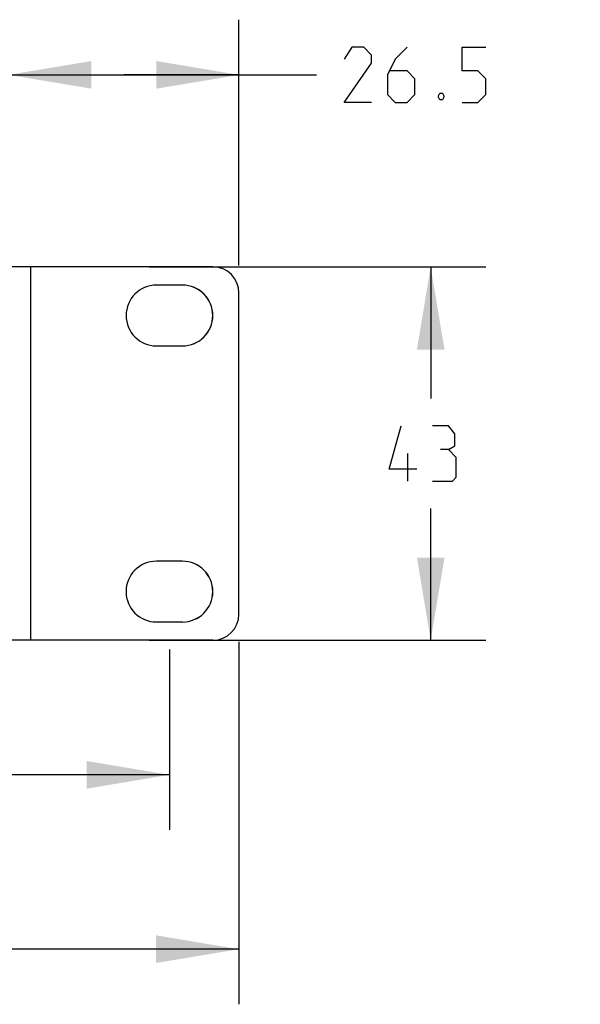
# Model space of a CAD drawing. Header units: inches. Extents: x 0 to 17, y 0 to 11.
# Tile 27 of 29: x 12.2 to 13.5, y 7.3 to 9.5. Entities that reach past the tile are written whole.
import ezdxf

# ---------------------------------------------------------------- set-up
doc = ezdxf.new("R2010")
doc.units = ezdxf.units.IN
doc.header["$LTSCALE"] = 0.935
doc.header["$MEASUREMENT"] = 0
doc.layers.get('0').update_dxf_attribs({"linetype": 'CONTINUOUS'})
doc.styles.add('TEXTSTYLE_2', font='txt', dxfattribs={"width": 0.8})
doc.dimstyles.new('DIMSTYLE_1', dxfattribs={"dimtxt": 0.125, "dimasz": 0.1875, "dimexe": 0.125, "dimexo": 0.0625, "dimgap": 0.0625, "dimtad": 0, "dimtih": 1, "dimtoh": 1, "dimdec": 0, "dimlfac": 2, "dimzin": 4, "dimdsep": 46, "dimtxsty": 'TEXTSTYLE_2', "dimblk": '_FILLED', "dimblk1": '_FILLED', "dimblk2": '_FILLED', "dimcen": 0.09, "dimazin": 1, "dimtfac": 1, "dimtofl": 0, "dimtmove": 0, "dimatfit": 3, "dimldrblk": '_FILLED', "dimfxl": 1, "dimtolj": 1, "dimtzin": 4, "dimarcsym": 0})
doc.dimstyles.new('DIMSTYLE_2', dxfattribs={"dimtxt": 0.125, "dimasz": 0.1875, "dimexe": 0.125, "dimexo": 0.0625, "dimgap": 0.0625, "dimtad": 0, "dimtih": 1, "dimtoh": 1, "dimlfac": 2, "dimzin": 4, "dimdsep": 46, "dimtxsty": 'TEXTSTYLE_2', "dimblk": '_FILLED', "dimblk1": '_FILLED', "dimblk2": '_FILLED', "dimcen": 0.09, "dimazin": 1, "dimtfac": 1, "dimtofl": 0, "dimtmove": 0, "dimatfit": 3, "dimldrblk": '_FILLED', "dimfxl": 1, "dimtolj": 1, "dimtzin": 4, "dimarcsym": 0})
doc.dimstyles.new('DIMSTYLE_3', dxfattribs={"dimtxt": 0.125, "dimasz": 0.1875, "dimexe": 0.125, "dimexo": 0.0625, "dimgap": 0.0625, "dimtad": 0, "dimtih": 1, "dimtoh": 1, "dimdec": 1, "dimlfac": 2, "dimzin": 4, "dimdsep": 46, "dimtxsty": 'TEXTSTYLE_2', "dimblk": '_FILLED', "dimblk1": '_FILLED', "dimblk2": '_FILLED', "dimcen": 0.09, "dimazin": 1, "dimtfac": 1, "dimtofl": 0, "dimtmove": 0, "dimatfit": 3, "dimldrblk": '_FILLED', "dimfxl": 1, "dimtolj": 1, "dimtzin": 4, "dimarcsym": 0})

# ---------------------------------------------------------------- blocks, each defined once
blk = doc.blocks.new('_FILLED')
at = {"color": 0, "linetype": 'ByBlock'}
blk.add_solid([(0, 0), (-1, 0.167), (-1, -0.167)], dxfattribs=at)
blk = doc.blocks.new('*D1')
at = {"color": 2, "linetype": 'Continuous', "transparency": 16777216}
for p, q in [((3.2545, 8.1066), (3.2544, 7.2854)), ((12.7457, 8.1063), (12.7456, 7.2842)), ((3.2544, 7.4104), (7.7902, 7.4098)), ((12.7456, 7.4092), (8.2098, 7.4098))]:
    blk.add_line(p, q, dxfattribs=at)
at = {"color": 2, "linetype": 'Continuous', "transparency": 16777216, "xscale": 0.1875, "yscale": 0.1875, "zscale": 0.1875}
for p, rotation in [((3.2544, 7.4104), 179.9931780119), ((12.7456, 7.4092), 359.9931780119)]:
    blk.add_blockref('_FILLED', p, dxfattribs=dict(at, rotation=rotation))
at = {"color": 2, "linetype": 'Continuous', "transparency": 16777216, "insert": (8, 7.4723), "char_height": 0.125, "width": 0.441964, "attachment_point": 2, "line_spacing_factor": 0.9, "style": 'TEXTSTYLE_2'}
blk.add_mtext('{\\ftxt;\\W0.0001;\\H0.0001;\\~}{\\ftxt;\\W2.3571428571;\\H0.125; }{\\ftxt;\\W0.0001;\\H0.0001;\\~}', dxfattribs=at)
blk = doc.blocks.new('*D3')
at = {"color": 2, "linetype": 'Continuous', "transparency": 16777216}
for p, q in [((3.4119, 8.0889), (3.4119, 7.6795)), ((12.5882, 8.0886), (12.5882, 7.6795)), ((3.4119, 7.8045), (7.7903, 7.8045)), ((12.5882, 7.8045), (8.2099, 7.8045))]:
    blk.add_line(p, q, dxfattribs=at)
at = {"color": 2, "linetype": 'Continuous', "transparency": 16777216, "xscale": 0.1875, "yscale": 0.1875, "zscale": 0.1875, "rotation": 180}
blk.add_blockref('_FILLED', (3.4119, 7.8045), dxfattribs=at)
at = {"color": 2, "linetype": 'Continuous', "transparency": 16777216, "xscale": 0.1875, "yscale": 0.1875, "zscale": 0.1875}
blk.add_blockref('_FILLED', (12.5882, 7.8045), dxfattribs=at)
at = {"color": 2, "linetype": 'Continuous', "transparency": 16777216, "insert": (8.0001, 7.867), "char_height": 0.125, "width": 0.441964, "attachment_point": 2, "line_spacing_factor": 0.9, "style": 'TEXTSTYLE_2'}
blk.add_mtext('{\\ftxt;\\W0.0001;\\H0.0001;\\~}{\\ftxt;\\W2.3571428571;\\H0.125; }{\\ftxt;\\W0.0001;\\H0.0001;\\~}', dxfattribs=at)
blk = doc.blocks.new('*D4')
at = {"color": 2, "linetype": 'Continuous', "transparency": 16777216}
for p, q in [((12.5426, 8.9562), (13.3056, 8.9562)), ((13.1806, 8.9562), (13.1806, 8.658)), ((13.1806, 8.1097), (13.1806, 8.408)), ((12.5425, 8.1097), (13.3056, 8.1097))]:
    blk.add_line(p, q, dxfattribs=at)
at = {"color": 2, "linetype": 'Continuous', "transparency": 16777216, "xscale": 0.1875, "yscale": 0.1875, "zscale": 0.1875}
for p, rotation in [((13.1806, 8.9562), 90), ((13.1806, 8.1097), 270)]:
    blk.add_blockref('_FILLED', p, dxfattribs=dict(at, rotation=rotation))
at = {"color": 2, "linetype": 'Continuous', "transparency": 16777216, "insert": (13.1806, 8.5955), "char_height": 0.125, "width": 0.28125, "attachment_point": 2, "line_spacing_factor": 0.9, "style": 'TEXTSTYLE_2'}
blk.add_mtext('{\\ftxt;\\W0.0001;\\H0.0001;\\~}{\\ftxt;\\W1.5;\\H0.125; }{\\ftxt;\\W0.0001;\\H0.0001;\\~}', dxfattribs=at)
blk = doc.blocks.new('*D5')
at = {"color": 2, "linetype": 'Continuous', "transparency": 16777216}
for p, q in [((12.2238, 9.0187), (12.2239, 9.5166)), ((12.7458, 8.9596), (12.7459, 9.5165)), ((12.2239, 9.3916), (12.4849, 9.3916)), ((12.7459, 9.3915), (12.4849, 9.3916)), ((12.4849, 9.3916), (12.9216, 9.3915))]:
    blk.add_line(p, q, dxfattribs=at)
at = {"color": 2, "linetype": 'Continuous', "transparency": 16777216, "xscale": 0.1875, "yscale": 0.1875, "zscale": 0.1875}
for p, rotation in [((12.2239, 9.3916), 179.9931819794), ((12.7459, 9.3915), 359.9931819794)]:
    blk.add_blockref('_FILLED', p, dxfattribs=dict(at, rotation=rotation))
at = {"color": 2, "linetype": 'Continuous', "transparency": 16777216, "insert": (12.9841, 9.454), "char_height": 0.125, "width": 0.535714, "attachment_point": 1, "line_spacing_factor": 0.9, "style": 'TEXTSTYLE_2'}
blk.add_mtext('{\\ftxt;\\W0.0001;\\H0.0001;\\~}{\\ftxt;\\W2.8571428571;\\H0.125; }{\\ftxt;\\W0.0001;\\H0.0001;\\~}', dxfattribs=at)

msp = doc.modelspace()

# ---------------------------------------------------------------- linework, layer by layer
at = {"color": 7, "linetype": 'Continuous'}
for p, q in [((12.6868, 8.9562), (12.2238, 8.9562)), ((12.2734, 8.9562), (12.2733, 8.1098)), ((12.6179, 8.9148), (12.5588, 8.9148)), ((12.7457, 8.1688), (12.7458, 8.8971)), ((12.5588, 8.777), (12.6178, 8.777)), ((12.6178, 8.2888), (12.5587, 8.2889)), ((12.5587, 8.1511), (12.6178, 8.1511)), ((12.6867, 8.1097), (12.2237, 8.1098))]:
    msp.add_line(p, q, dxfattribs=at)
at = {"color": 2, "linetype": 'Continuous'}
msp.add_line((13.1285, 8.4705), (13.1285, 8.533), dxfattribs=at)
for points in [[(13.0466, 9.329), (12.9841, 9.329), (13.0466, 9.4183), (13.0466, 9.4361), (13.0287, 9.454), (13.0019, 9.454), (12.9841, 9.4272)], [(13.1269, 9.454), (13.1001, 9.4272), (13.0823, 9.3915), (13.0823, 9.3469), (13.1001, 9.329), (13.1269, 9.329), (13.1448, 9.3469), (13.1448, 9.3826), (13.1269, 9.4004), (13.0882, 9.4004)], [(13.2519, 9.329), (13.2876, 9.329), (13.3055, 9.3469), (13.3055, 9.3826), (13.2876, 9.4004), (13.2519, 9.4004), (13.2519, 9.454), (13.3055, 9.454)], [(13.2073, 9.3498), (13.2103, 9.3439), (13.2103, 9.3409), (13.2073, 9.335), (13.2013, 9.335), (13.1983, 9.3409), (13.1983, 9.3439), (13.2013, 9.3498), (13.2073, 9.3498)], [(13.1493, 8.4972), (13.0868, 8.4972), (13.1136, 8.5955)], [(13.2208, 8.5419), (13.2356, 8.5508), (13.2356, 8.5776), (13.2208, 8.5955), (13.185, 8.5955)], [(13.185, 8.4705), (13.2297, 8.4705), (13.2386, 8.4794), (13.2386, 8.524), (13.2208, 8.5419), (13.2029, 8.5419)]]:
    msp.add_lwpolyline(points, dxfattribs=at)
at = {"color": 7, "linetype": 'Continuous'}
for centre, radius, start, end in [((12.6868, 8.8971), 0.0591, 359.9927, 89.9922), ((12.5588, 8.8459), 0.0689, 89.9941, 269.9922), ((12.6176, 8.8459), 0.0689, 270.2229, 89.7635), ((12.6179, 8.8459), 0.0689, 269.9941, 89.9922), ((12.5587, 8.22), 0.0689, 89.9941, 269.9922), ((12.6175, 8.2199), 0.0689, 270.2229, 89.7635), ((12.6178, 8.2199), 0.0689, 269.9941, 89.9922), ((12.6867, 8.1688), 0.0591, 269.9941, 359.9937)]:
    msp.add_arc(centre, radius, start, end, dxfattribs=at)

# ---------------------------------------------------------------- dimensions: what is measured, and where the dimension line sits
at = {"color": 2, "linetype": 'Continuous'}
for base, p1, p2, angle, text, dimstyle, picture, middle in [((12.7459, 9.3915), (12.2238, 8.9562), (12.7458, 8.8971), 359.9932, '{\\ftxt;\\W0.0001;\\H0.0001;\\~}{\\ftxt;\\W2.8571428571;\\H0.125; }{\\ftxt;\\W0.0001;\\H0.0001;\\~}', 'DIMSTYLE_3', '*D5', (13.1448, 9.3915)), ((13.1806, 8.1097), (12.4801, 8.9562), (12.48, 8.1097), 270, '{\\ftxt;\\W0.0001;\\H0.0001;\\~}{\\ftxt;\\W1.5;\\H0.125; }{\\ftxt;\\W0.0001;\\H0.0001;\\~}', 'DIMSTYLE_2', '*D4', (13.1627, 8.533)), ((12.7456, 7.4092), (3.2545, 8.1691), (12.7457, 8.1688), 359.9932, '{\\ftxt;\\W0.0001;\\H0.0001;\\~}{\\ftxt;\\W2.3571428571;\\H0.125; }{\\ftxt;\\W0.0001;\\H0.0001;\\~}', 'DIMSTYLE_1', '*D1', (7.9821, 7.4098))]:
    dim = msp.add_linear_dim(base=base, p1=p1, p2=p2, angle=angle, text=text, dimstyle=dimstyle, dxfattribs=at)
    dim.commit()
    dim.dimension.update_dxf_attribs({"geometry": picture, "text_midpoint": middle, "dimtype": 160})
dim = msp.add_linear_dim(base=(12.5882, 7.8045), p1=(3.4119, 8.1514), p2=(12.5882, 8.1511), text='{\\ftxt;\\W0.0001;\\H0.0001;\\~}{\\ftxt;\\W2.3571428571;\\H0.125; }{\\ftxt;\\W0.0001;\\H0.0001;\\~}', dimstyle='DIMSTYLE_1', dxfattribs=at)
dim.commit()
dim.dimension.update_dxf_attribs({"geometry": '*D3', "text_midpoint": (7.9822, 7.8045), "dimtype": 160})

doc.saveas('drawing.dxf')
